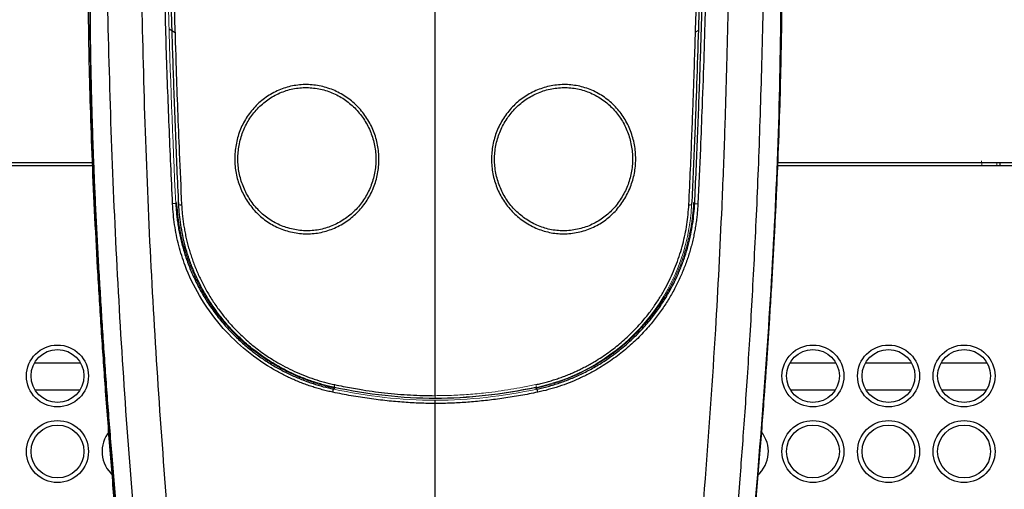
# Model space of a CAD drawing. Header units: millimetres. Extents: x -112 to 605, y -115 to 735.
# Tile 10 of 13: x 9 to 74, y 600 to 631. Entities that reach past the tile are written whole.
import ezdxf

# ---------------------------------------------------------------- set-up
doc = ezdxf.new("R2010")
doc.units = ezdxf.units.MM

msp = doc.modelspace()

# ---------------------------------------------------------------- linework, layer by layer
at = {"color": 7, "linetype": 'Continuous', "lineweight": 25}
for p, q in [((18.823, 629.951), (18.433, 630.185)), ((53.429, 630.073), (53.264, 629.979)), ((13.482, 621.34), (-57.157, 621.34)), ((13.49, 621.131), (-56.657, 621.131)), ((128.743, 621.131), (58.644, 621.131)), ((129.243, 621.34), (58.653, 621.34)), ((73.418, 621.34), (73.418, 621.131)), ((18.873, 618.643), (18.662, 618.621)), ((53.214, 618.643), (53.425, 618.621)), ((29.261, 606.157), (29.305, 606.362)), ((42.826, 606.157), (42.782, 606.359)), ((36.043, 605.411), (36.043, 605.621))]:
    msp.add_line(p, q, dxfattribs=at)
at = {"color": 144, "linetype": 'Continuous', "lineweight": 18}
msp.add_line((73.214, 621.131), (73.213, 621.34), dxfattribs=at)
at = {"color": 8, "linetype": 'Continuous', "lineweight": 25}
for p, q in [((9.567, 608.103), (12.525, 608.103)), ((59.562, 608.103), (62.52, 608.103)), ((64.563, 608.104), (67.519, 608.104)), ((12.492, 606.297), (9.598, 606.295)), ((67.488, 606.293), (64.595, 606.296)), ((72.484, 606.288), (69.598, 606.291))]:
    msp.add_line(p, q, dxfattribs=at)
at = {"color": 144, "linetype": 'Continuous', "lineweight": 18, "flags": 128}
for points in [[(18.873, 618.643), (18.913, 618.678), (18.944, 618.705)], [(29.41, 606.415), (29.352, 606.385), (29.305, 606.362)], [(42.677, 606.415), (42.736, 606.385), (42.782, 606.362)], [(42.701, 606.498), (42.723, 606.487), (42.741, 606.478)]]:
    msp.add_lwpolyline(points, dxfattribs=at)
at = {"color": 7, "linetype": 'Continuous', "lineweight": 25, "flags": 128}
msp.add_lwpolyline([(53.214, 618.643), (53.174, 618.678), (53.143, 618.705)], dxfattribs=at)
at = {"color": 7, "linetype": 'Continuous', "lineweight": 25}
for centre, radius in [((11.043, 607.231), 2.05), ((61.043, 607.231), 2.05), ((66.043, 607.231), 2.05), ((71.043, 607.231), 2.05), ((11.043, 607.231), 1.75), ((61.043, 607.231), 1.75), ((66.043, 607.231), 1.75), ((71.043, 607.231), 1.75), ((11.043, 602.231), 2.05), ((61.043, 602.231), 2.05), ((66.043, 602.231), 2.05), ((71.043, 602.231), 2.05), ((11.043, 602.231), 1.75), ((61.043, 602.231), 1.75), ((66.043, 602.231), 1.75), ((71.043, 602.231), 1.75)]:
    msp.add_circle(centre, radius, dxfattribs=at)
for centre, radius, start, end in [((19.179, 619.239), 0.675, 260.86145, 276.73137), ((52.907, 619.239), 0.675, 263.26863, 279.13855), ((48.357, 602.553), 19.412, 167.78341, 168.33358)]:
    msp.add_arc(centre, radius, start, end, dxfattribs=at)
at = {"color": 144, "linetype": 'Continuous', "lineweight": 18}
msp.add_arc((23.73, 602.553), 19.412, 11.66642, 12.21659, dxfattribs=at)
at = {"color": 8, "linetype": 'Continuous', "lineweight": 25}
for centre, start, end in [((16.043, 602.231), 139.54156, 229.84491), ((56.043, 602.231), 310.15509, 40.05146)]:
    msp.add_arc(centre, 2.05, start, end, dxfattribs=at)
at = {"color": 7, "linetype": 'Continuous', "lineweight": 25}
for points, knots in [([(36.043, 666.436), (35.876, 666.435), (35.534, 666.434), (35.011, 666.42), (34.468, 666.396), (33.905, 666.361), (33.321, 666.312), (32.719, 666.248), (32.097, 666.169), (31.458, 666.071), (30.801, 665.953), (30.127, 665.815), (29.437, 665.653), (28.732, 665.467), (28.013, 665.254), (27.282, 665.013), (26.54, 664.74), (25.789, 664.435), (25.031, 664.093), (24.269, 663.713), (23.506, 663.291), (22.744, 662.826), (21.989, 662.315), (21.242, 661.755), (20.51, 661.144), (19.795, 660.482), (19.103, 659.767), (18.437, 659), (17.801, 658.18), (17.201, 657.308), (16.639, 656.386), (16.119, 655.415), (15.644, 654.398), (15.214, 653.337), (14.832, 652.235), (14.497, 651.096), (14.209, 649.922), (13.968, 648.714), (13.777, 647.476), (13.635, 646.21), (13.537, 644.918), (13.463, 643.603), (13.4, 642.266), (13.342, 640.908), (13.293, 639.527), (13.254, 638.126), (13.225, 636.702), (13.205, 635.257), (13.194, 633.791), (13.193, 632.304), (13.2, 630.795), (13.217, 629.265), (13.242, 627.714), (13.276, 626.142), (13.319, 624.549), (13.371, 622.935), (13.431, 621.3), (13.5, 619.644), (13.578, 617.968), (13.663, 616.27), (13.756, 614.552), (13.858, 612.813), (13.967, 611.053), (14.084, 609.272), (14.209, 607.471), (14.342, 605.649), (14.483, 603.807), (14.639, 601.854), (14.81, 599.806), (14.994, 597.682), (15.183, 595.588), (15.375, 593.523), (15.571, 591.489), (15.769, 589.485), (15.969, 587.51), (16.17, 585.566), (16.371, 583.651), (16.574, 581.767), (16.776, 579.912), (16.978, 578.087), (17.179, 576.292), (17.38, 574.526), (17.579, 572.79), (17.778, 571.085), (17.974, 569.408), (18.169, 567.762), (18.362, 566.145), (18.552, 564.558), (18.741, 563), (18.926, 561.472), (19.109, 559.974), (19.29, 558.505), (19.467, 557.066), (19.641, 555.657), (19.814, 554.277), (19.978, 552.927), (20.136, 551.608), (20.296, 550.319), (20.463, 549.063), (20.643, 547.84), (20.838, 546.65), (21.054, 545.494), (21.291, 544.373), (21.554, 543.289), (21.845, 542.244), (22.171, 541.24), (22.538, 540.281), (22.949, 539.374), (23.404, 538.521), (23.922, 537.738), (24.522, 537.052), (25.211, 536.501), (25.952, 536.083), (26.71, 535.768), (27.465, 535.536), (28.203, 535.358), (28.92, 535.217), (29.611, 535.104), (30.276, 535.016), (30.914, 534.947), (31.524, 534.893), (32.106, 534.851), (32.659, 534.818), (33.182, 534.791), (33.677, 534.771), (34.143, 534.757), (34.579, 534.748), (34.987, 534.742), (35.365, 534.739), (35.714, 534.737), (35.937, 534.738), (36.043, 534.738)], [0, 0, 0, 0, 0.003209, 0.006552, 0.010027, 0.013636, 0.017376, 0.021249, 0.025254, 0.02939, 0.033658, 0.038057, 0.042589, 0.047252, 0.052049, 0.056978, 0.06204, 0.067233, 0.072558, 0.078016, 0.083608, 0.089333, 0.095191, 0.101183, 0.107312, 0.113579, 0.119984, 0.126529, 0.133212, 0.140036, 0.147002, 0.154108, 0.161356, 0.168745, 0.176274, 0.183943, 0.191751, 0.199698, 0.207783, 0.216005, 0.224365, 0.232862, 0.241493, 0.250259, 0.259159, 0.268194, 0.277362, 0.286665, 0.296102, 0.305673, 0.315378, 0.325217, 0.335189, 0.345296, 0.355537, 0.365911, 0.37642, 0.387062, 0.397838, 0.408747, 0.41979, 0.430967, 0.442277, 0.453721, 0.465299, 0.47701, 0.488854, 0.500832, 0.514685, 0.528346, 0.541817, 0.555095, 0.568183, 0.581079, 0.593784, 0.606298, 0.618621, 0.630753, 0.642695, 0.654445, 0.666004, 0.677373, 0.68855, 0.699537, 0.710334, 0.720939, 0.731354, 0.741579, 0.751613, 0.761456, 0.771109, 0.780572, 0.789844, 0.798926, 0.807818, 0.816515, 0.825012, 0.83331, 0.841411, 0.849317, 0.857026, 0.864542, 0.871864, 0.878993, 0.88593, 0.892675, 0.899229, 0.905593, 0.911768, 0.917755, 0.923554, 0.929165, 0.934586, 0.939817, 0.94486, 0.949714, 0.954379, 0.958855, 0.963143, 0.967244, 0.971157, 0.974883, 0.978422, 0.981773, 0.984938, 0.987915, 0.990706, 0.993309, 0.995726, 0.997956, 1, 1, 1, 1]), ([(36.043, 666.436), (36.86, 666.425), (38.08, 666.383), (39.291, 666.262), (40.096, 666.16), (40.498, 666.099), (42.496, 665.746), (44.069, 665.319), (47.088, 664.14), (49.255, 663.007), (51.161, 661.512), (52.359, 660.435), (52.923, 659.856), (54.485, 658.011), (55.356, 656.644), (56.772, 653.74), (57.315, 652.203), (57.904, 649.848), (58.065, 649.053), (58.321, 647.453), (58.415, 646.648), (58.554, 645.032), (58.602, 644.222), (58.682, 642.601), (58.715, 641.789), (59, 634.487), (58.921, 627.972), (58.416, 614.95), (57.992, 608.44), (56.403, 588.93), (54.926, 575.952), (52.962, 559.757), (52.552, 556.517), (51.769, 550.048), (51.415, 546.808), (50.438, 542.886), (50.218, 542.107), (49.688, 540.581), (49.38, 539.831), (48.821, 538.758), (48.619, 538.409), (48.162, 537.741), (47.781, 537.266), (47.331, 536.862), (47.014, 536.613), (46.848, 536.498), (46.334, 536.181), (45.969, 536.006), (45.217, 535.711), (44.83, 535.593), (44.051, 535.389), (42.872, 535.129), (41.67, 534.986), (40.064, 534.847), (39.26, 534.801), (37.652, 534.748), (36.848, 534.739), (36.043, 534.738)], [0, 0, 0, 0, 0.015625, 0.023437, 0.023437, 0.03125, 0.03125, 0.0625, 0.0625, 0.09375, 0.109375, 0.109375, 0.125, 0.125, 0.15625, 0.15625, 0.1875, 0.1875, 0.203125, 0.203125, 0.21875, 0.21875, 0.234375, 0.234375, 0.25, 0.25, 0.375, 0.375, 0.5, 0.5, 0.75, 0.75, 0.8125, 0.8125, 0.875, 0.875, 0.890625, 0.890625, 0.90625, 0.90625, 0.914062, 0.914062, 0.921875, 0.925781, 0.925781, 0.929687, 0.929687, 0.9375, 0.9375, 0.945312, 0.945312, 0.953125, 0.96875, 0.96875, 0.984375, 0.984375, 1, 1, 1, 1]), ([(26.654, 664.77), (25.935, 664.506), (23.969, 663.787), (21.108, 661.875), (18.271, 659.1), (16.116, 655.771), (14.644, 652.109), (13.49, 646.999), (13.29, 640.456), (13.132, 632.636), (13.257, 624.788), (13.743, 612.579), (15.013, 596.009), (17.231, 575.111), (18.942, 561.191), (19.798, 554.231)], [0, 0, 0, 0, 0.019671, 0.0537303, 0.0876906, 0.1217256, 0.1556502, 0.1896227, 0.2571031, 0.3246096, 0.3921384, 0.4596939, 0.6397716, 0.8198576, 1, 1, 1, 1]), ([(45.432, 664.77), (46.152, 664.506), (48.118, 663.787), (50.979, 661.875), (53.816, 659.1), (55.971, 655.771), (57.443, 652.109), (58.596, 646.999), (58.797, 640.456), (58.955, 632.636), (58.829, 624.788), (58.345, 612.579), (57.071, 596.009), (55.024, 576.624), (53.502, 564.216), (52.834, 558.766)], [0, 0, 0, 0, 0.020472, 0.055918, 0.091261, 0.126682, 0.161987, 0.197343, 0.267571, 0.337826, 0.408104, 0.47841, 0.665819, 0.853238, 1, 1, 1, 1]), ([(36.043, 663.318), (35.263, 663.311), (34.454, 663.293), (32.817, 663.196), (31.993, 663.115), (30.356, 662.877), (29.54, 662.72), (27.92, 662.317), (27.118, 662.072), (25.511, 661.464), (24.709, 661.1), (23.159, 660.245), (22.411, 659.754), (21.008, 658.633), (20.023, 657.693), (19.173, 656.652), (18.641, 655.94), (18.392, 655.575), (17.69, 654.459), (17.283, 653.686), (16.576, 652.118), (16.278, 651.325), (15.513, 648.95), (15.171, 647.36), (14.799, 644.976), (14.701, 644.18), (14.544, 642.6), (14.488, 641.816), (14.359, 639.491), (14.325, 637.965), (14.294, 633.398), (14.379, 630.399), (14.544, 624.403), (14.649, 621.404), (15.048, 612.407), (15.421, 606.41), (16.825, 588.46), (18.106, 576.558), (19.72, 561.701), (20.041, 558.727), (20.476, 555.004), (20.563, 554.259), (20.738, 552.766), (21.005, 550.524), (21.32, 548.263), (21.651, 546.358), (21.72, 545.976), (21.865, 545.211), (22.091, 544.061), (22.374, 542.891), (22.734, 541.689), (22.867, 541.281), (23.158, 540.464), (23.4, 539.847), (23.725, 539.2), (23.966, 538.759), (24.093, 538.537), (24.338, 538.172), (24.429, 538.044), (24.642, 537.777), (24.761, 537.64), (25.012, 537.379), (25.144, 537.255), (25.412, 537.028), (25.818, 536.717), (26.233, 536.482), (26.64, 536.284), (26.775, 536.225), (27.037, 536.116), (27.418, 535.971), (27.771, 535.865), (28.231, 535.742), (28.456, 535.687), (29.12, 535.542), (29.55, 535.468), (30.4, 535.345), (30.817, 535.297), (31.641, 535.22), (32.046, 535.189), (32.855, 535.14), (34.068, 535.084), (35.265, 535.071), (36.043, 535.068)], [0, 0, 0, 0, 0.015625, 0.015625, 0.03125, 0.03125, 0.046875, 0.046875, 0.0625, 0.0625, 0.078125, 0.078125, 0.09375, 0.09375, 0.109375, 0.117187, 0.117187, 0.125, 0.125, 0.140625, 0.140625, 0.15625, 0.15625, 0.1875, 0.1875, 0.203125, 0.203125, 0.21875, 0.21875, 0.25, 0.25, 0.3125, 0.3125, 0.375, 0.375, 0.5, 0.5, 0.75, 0.75, 0.8125, 0.8125, 0.828125, 0.828125, 0.84375, 0.875, 0.875, 0.882813, 0.882813, 0.890625, 0.90625, 0.90625, 0.914063, 0.914063, 0.921875, 0.925781, 0.925781, 0.929688, 0.929688, 0.931641, 0.931641, 0.933594, 0.933594, 0.935547, 0.935547, 0.9375, 0.941406, 0.941406, 0.943359, 0.943359, 0.945313, 0.949219, 0.949219, 0.953125, 0.953125, 0.960938, 0.960938, 0.96875, 0.96875, 0.976563, 0.976563, 0.984375, 1, 1, 1, 1]), ([(36.043, 663.321), (36.257, 663.32), (36.693, 663.319), (37.361, 663.303), (38.053, 663.274), (38.771, 663.23), (39.514, 663.167), (40.281, 663.083), (41.07, 662.975), (41.882, 662.839), (42.714, 662.671), (43.565, 662.469), (44.432, 662.226), (45.313, 661.94), (46.205, 661.606), (47.103, 661.217), (48, 660.767), (48.892, 660.251), (49.771, 659.665), (50.628, 659.005), (51.455, 658.267), (52.246, 657.453), (52.993, 656.563), (53.688, 655.599), (54.327, 654.566), (54.908, 653.467), (55.429, 652.309), (55.889, 651.097), (56.291, 649.836), (56.636, 648.53), (56.928, 647.183), (57.17, 645.799), (57.366, 644.38), (57.517, 642.929), (57.625, 641.447), (57.699, 639.936), (57.77, 637.656), (57.787, 634.662), (57.719, 631.017), (57.634, 627.52), (57.533, 624.171), (57.418, 620.972), (57.288, 617.921), (57.148, 615.02), (57, 612.268), (56.847, 609.665), (56.69, 607.212), (56.533, 604.908), (56.377, 602.754), (56.042, 598.355), (55.491, 591.917), (54.696, 583.647), (53.923, 576.135), (53.2, 569.379), (52.734, 565.073), (52.504, 562.961), (52.485, 562.788), (52.465, 562.603), (52.444, 562.407), (52.421, 562.199), (52.397, 561.981), (52.372, 561.751), (52.346, 561.51), (52.318, 561.257), (52.289, 560.993), (52.259, 560.718), (52.228, 560.431), (52.195, 560.133), (52.161, 559.824), (52.126, 559.504), (52.089, 559.172), (52.051, 558.828), (52.012, 558.474), (51.971, 558.108), (51.928, 557.731), (51.884, 557.342), (51.839, 556.942), (51.792, 556.531), (51.743, 556.108), (51.693, 555.674), (51.641, 555.229), (51.587, 554.772), (51.532, 554.304), (51.475, 553.824), (51.417, 553.333), (51.357, 552.83), (51.295, 552.316), (51.232, 551.791), (51.166, 551.254), (51.097, 550.706), (51.024, 550.147), (50.948, 549.576), (50.867, 548.995), (50.781, 548.402), (50.688, 547.799), (50.59, 547.185), (50.483, 546.56), (50.369, 545.925), (50.245, 545.28), (50.111, 544.625), (49.964, 543.961), (49.804, 543.288), (49.627, 542.608), (49.43, 541.921), (49.207, 541.23), (48.953, 540.538), (48.666, 539.846), (48.34, 539.158), (47.962, 538.484), (47.514, 537.838), (46.967, 537.257), (46.328, 536.763), (45.616, 536.357), (44.849, 536.04), (44.045, 535.796), (43.217, 535.603), (42.369, 535.451), (41.504, 535.332), (40.624, 535.242), (39.731, 535.174), (38.826, 535.122), (37.909, 535.087), (36.98, 535.069), (36.357, 535.067), (36.043, 535.066)], [0, 0, 0, 0, 0.004222, 0.008617, 0.013183, 0.01792, 0.022827, 0.027905, 0.033154, 0.038572, 0.044159, 0.049918, 0.055848, 0.061949, 0.068219, 0.074659, 0.081272, 0.088055, 0.095007, 0.102132, 0.109432, 0.116907, 0.124556, 0.132382, 0.140388, 0.148575, 0.15694, 0.165485, 0.174211, 0.183117, 0.192204, 0.20147, 0.210913, 0.220534, 0.230332, 0.240305, 0.250454, 0.275477, 0.299525, 0.322597, 0.344693, 0.365812, 0.385952, 0.405112, 0.423292, 0.440491, 0.456708, 0.471943, 0.486195, 0.499463, 0.559263, 0.614084, 0.663921, 0.708762, 0.748598, 0.749674, 0.750826, 0.752053, 0.753355, 0.754732, 0.756184, 0.757711, 0.759313, 0.760991, 0.762743, 0.764571, 0.766474, 0.768453, 0.770506, 0.772635, 0.77484, 0.777119, 0.779474, 0.781905, 0.784411, 0.786993, 0.78965, 0.792382, 0.795191, 0.798075, 0.801034, 0.80407, 0.807181, 0.810369, 0.813633, 0.816973, 0.820389, 0.823882, 0.827452, 0.831097, 0.834819, 0.838618, 0.842493, 0.846444, 0.850472, 0.854576, 0.858757, 0.863014, 0.867347, 0.871757, 0.876243, 0.880805, 0.885443, 0.890156, 0.894945, 0.899809, 0.90475, 0.909766, 0.91486, 0.920031, 0.925268, 0.930576, 0.935956, 0.94141, 0.946939, 0.952539, 0.958212, 0.96396, 0.969781, 0.975676, 0.981646, 0.987689, 0.993807, 1, 1, 1, 1]), ([(36.043, 537.05), (35.274, 537.053), (34.501, 537.062), (32.957, 537.122), (32.187, 537.174), (30.652, 537.335), (29.887, 537.444), (28.747, 537.703), (28.367, 537.804), (27.813, 538.002), (27.631, 538.077), (27.274, 538.251), (27.1, 538.35), (26.772, 538.576), (26.618, 538.703), (26.337, 538.99), (26.211, 539.15), (25.985, 539.48), (25.883, 539.651), (25.688, 539.998), (25.413, 540.527), (25.186, 541.074), (24.914, 541.805), (24.793, 542.17), (24.462, 543.267), (24.284, 544.001), (23.974, 545.472), (23.839, 546.21), (23.463, 548.426), (23.164, 550.65), (22.909, 552.878), (22.741, 554.363), (22.657, 555.105), (22.237, 558.816), (21.922, 561.788), (20.339, 576.644), (19.078, 588.529), (17.694, 606.414), (17.326, 612.384), (16.933, 621.342), (16.83, 624.328), (16.668, 630.3), (16.587, 633.288), (16.621, 637.778), (16.656, 639.276), (16.782, 641.524), (16.837, 642.275), (16.987, 643.778), (17.081, 644.53), (17.433, 646.774), (17.756, 648.252), (18.453, 650.41), (18.722, 651.122), (19.35, 652.513), (19.707, 653.191), (20.518, 654.482), (20.974, 655.096), (21.989, 656.243), (22.545, 656.775), (23.735, 657.731), (24.371, 658.153), (25.706, 658.897), (26.403, 659.218), (27.819, 659.763), (28.537, 659.987), (29.995, 660.359), (30.735, 660.507), (32.234, 660.733), (32.994, 660.811), (34.519, 660.903), (35.284, 660.92), (36.043, 660.926)], [0, 0, 0, 0, 0.015625, 0.015625, 0.03125, 0.03125, 0.046875, 0.046875, 0.054688, 0.054688, 0.058594, 0.058594, 0.0625, 0.0625, 0.066406, 0.066406, 0.070313, 0.070313, 0.074219, 0.074219, 0.078125, 0.085938, 0.085938, 0.09375, 0.09375, 0.109375, 0.109375, 0.125, 0.125, 0.15625, 0.171875, 0.171875, 0.1875, 0.1875, 0.25, 0.25, 0.5, 0.5, 0.625, 0.625, 0.6875, 0.6875, 0.75, 0.75, 0.78125, 0.78125, 0.796875, 0.796875, 0.8125, 0.8125, 0.84375, 0.84375, 0.859375, 0.859375, 0.875, 0.875, 0.890625, 0.890625, 0.90625, 0.90625, 0.921875, 0.921875, 0.9375, 0.9375, 0.953125, 0.953125, 0.96875, 0.96875, 0.984375, 0.984375, 1, 1, 1, 1]), ([(36.043, 537.05), (36.248, 537.049), (36.635, 537.048), (37.407, 537.062), (38.309, 537.083), (39.465, 537.152), (40.586, 537.238), (41.785, 537.388), (42.954, 537.599), (44.105, 537.909), (44.913, 538.282), (45.385, 538.639), (45.662, 538.906), (45.92, 539.221), (46.15, 539.56), (46.347, 539.895), (46.53, 540.263), (46.76, 540.748), (47.053, 541.454), (47.451, 542.648), (47.917, 544.444), (48.386, 546.923), (48.806, 549.739), (49.13, 552.434), (49.419, 555.014), (49.723, 557.713), (50.077, 560.975), (50.569, 565.588), (51.229, 571.853), (52.084, 580.072), (53.034, 589.765), (53.927, 600.006), (54.594, 609.724), (54.988, 617.324), (55.211, 623.027), (55.335, 627.189), (55.425, 630.743), (55.478, 633.742), (55.481, 636.729), (55.411, 640.572), (55.109, 644.186), (54.545, 647.205), (54.092, 649.04), (53.497, 650.833), (52.761, 652.489), (51.836, 654.124), (50.66, 655.685), (49.203, 657.094), (47.725, 658.155), (46.308, 658.935), (44.588, 659.675), (42.688, 660.233), (40.89, 660.584), (39.652, 660.74), (38.816, 660.822), (38.085, 660.872), (37.415, 660.903), (36.74, 660.926), (36.284, 660.926), (36.043, 660.927)], [0, 0, 0, 0, 0.0042419, 0.0079995, 0.0159983, 0.0229242, 0.0319767, 0.0392761, 0.0479413, 0.0565681, 0.0639279, 0.0661711, 0.0688132, 0.0718764, 0.0746324, 0.0773172, 0.0799305, 0.0831742, 0.0884694, 0.0958113, 0.109303, 0.1269639, 0.1481962, 0.1684361, 0.1833281, 0.2021188, 0.2248254, 0.2514701, 0.2984367, 0.3556177, 0.4230111, 0.5006011, 0.5689771, 0.6251587, 0.6585145, 0.6873961, 0.7115576, 0.7322933, 0.7496139, 0.7735258, 0.8120337, 0.8246221, 0.8372006, 0.8512186, 0.8637221, 0.874718, 0.8901185, 0.9040461, 0.9165702, 0.9277129, 0.9374818, 0.955308, 0.9686009, 0.9753937, 0.9811297, 0.9860069, 0.9905579, 0.9950188, 1, 1, 1, 1]), ([(18.662, 618.621), (18.622, 619.482), (18.54, 621.202), (18.434, 623.784), (18.335, 626.366), (18.244, 628.948), (18.184, 631.212), (18.143, 633.228), (18.111, 635.065), (18.104, 637.112), (18.146, 639.37), (18.274, 641.836), (18.493, 643.927), (18.789, 645.875), (19.12, 647.531), (19.595, 649.235), (20.233, 651.003), (21.071, 652.727), (22.114, 654.216), (23.028, 655.216), (24.017, 656.125), (25.285, 657.02), (26.811, 657.795), (28.238, 658.331), (29.541, 658.703), (30.72, 658.956), (31.788, 659.128), (32.735, 659.243), (33.6, 659.316), (34.402, 659.361), (35.217, 659.391), (35.76, 659.393), (36.043, 659.394)], [0, 0, 0, 0, 0.049986, 0.099973, 0.14996, 0.199941, 0.249909, 0.281401, 0.316936, 0.356529, 0.400195, 0.447941, 0.499773, 0.522073, 0.562198, 0.597657, 0.624611, 0.671114, 0.708368, 0.729575, 0.749551, 0.786161, 0.819087, 0.848471, 0.874389, 0.897522, 0.918269, 0.937065, 0.952753, 0.968554, 0.983587, 1, 1, 1, 1]), ([(19.072, 618.573), (19.035, 619.367), (18.961, 620.927), (18.866, 623.228), (18.781, 625.447), (18.707, 627.585), (18.643, 629.64), (18.583, 631.603), (18.539, 633.47), (18.515, 635.237), (18.515, 636.909), (18.542, 638.486), (18.594, 639.967), (18.674, 641.353), (18.781, 642.644), (18.931, 643.997), (19.142, 645.43), (19.434, 646.946), (19.795, 648.393), (20.229, 649.755), (20.741, 651.031), (21.334, 652.211), (22.003, 653.289), (22.753, 654.258), (23.581, 655.12), (24.481, 655.883), (25.454, 656.543), (26.491, 657.109), (27.591, 657.589), (28.737, 657.982), (29.914, 658.3), (31.11, 658.543), (32.322, 658.72), (33.55, 658.836), (34.792, 658.903), (35.625, 658.91), (36.043, 658.914)], [0, 0, 0, 0, 0.0467343, 0.0918596, 0.1353714, 0.1772654, 0.2176259, 0.2561772, 0.2927401, 0.3273585, 0.3600795, 0.3909796, 0.4200442, 0.4472022, 0.4725519, 0.4961686, 0.5272187, 0.557636, 0.5868231, 0.6147971, 0.6415678, 0.6674842, 0.6923024, 0.7159432, 0.7393313, 0.7623434, 0.7851154, 0.8082199, 0.8316289, 0.8554478, 0.8792882, 0.903103, 0.9270223, 0.9511317, 0.9754558, 1, 1, 1, 1]), ([(36.043, 659.394), (36.236, 659.394), (36.607, 659.393), (37.15, 659.38), (37.772, 659.356), (38.487, 659.316), (39.525, 659.228), (40.867, 659.052), (42.369, 658.754), (43.848, 658.331), (45.276, 657.795), (46.802, 657.02), (48.07, 656.126), (49.059, 655.216), (49.972, 654.216), (51.016, 652.727), (51.841, 651.029), (52.414, 649.459), (52.787, 648.214), (53.09, 646.958), (53.331, 645.697), (53.548, 644.233), (53.732, 642.528), (53.873, 640.546), (53.955, 638.449), (53.984, 636.241), (53.967, 633.922), (53.921, 632.073), (53.878, 630.278), (53.813, 628.126), (53.712, 625.313), (53.582, 621.994), (53.482, 619.843), (53.425, 618.621)], [0, 0, 0, 0, 0.011163, 0.021501, 0.031446, 0.047234, 0.062935, 0.091812, 0.125603, 0.15151, 0.18089, 0.213819, 0.25044, 0.270401, 0.291621, 0.328866, 0.37538, 0.400647, 0.425757, 0.450723, 0.475555, 0.500246, 0.536543, 0.574977, 0.615549, 0.658255, 0.703101, 0.750093, 0.765611, 0.807262, 0.875043, 0.928994, 1, 1, 1, 1]), ([(53.214, 618.643), (53.249, 619.391), (53.318, 620.862), (53.41, 623.035), (53.491, 625.14), (53.563, 627.177), (53.629, 629.143), (53.685, 631.034), (53.732, 632.845), (53.765, 634.573), (53.779, 636.217), (53.769, 637.779), (53.732, 639.26), (53.668, 640.66), (53.577, 641.981), (53.458, 643.223), (53.29, 644.579), (53.053, 646.051), (52.718, 647.633), (52.305, 649.133), (51.807, 650.539), (51.22, 651.843), (50.545, 653.037), (49.783, 654.114), (48.93, 655.069), (48, 655.911), (46.99, 656.639), (45.908, 657.255), (44.764, 657.774), (43.574, 658.202), (42.354, 658.543), (41.115, 658.802), (39.862, 658.989), (38.598, 659.112), (37.324, 659.182), (36.471, 659.19), (36.043, 659.194)], [0, 0, 0, 0, 0.043697, 0.086046, 0.127047, 0.166742, 0.205106, 0.241986, 0.27726, 0.310894, 0.342907, 0.373315, 0.402139, 0.429412, 0.455169, 0.479449, 0.502292, 0.534899, 0.566484, 0.596704, 0.62565, 0.65347, 0.680121, 0.705561, 0.730317, 0.7547, 0.778635, 0.802802, 0.827236, 0.851833, 0.876464, 0.901038, 0.925625, 0.950291, 0.975077, 1, 1, 1, 1]), ([(36.043, 658.914), (36.253, 658.913), (36.671, 658.911), (37.297, 658.895), (37.92, 658.868), (38.539, 658.829), (39.155, 658.777), (39.766, 658.712), (40.374, 658.631), (40.977, 658.534), (41.576, 658.421), (42.171, 658.291), (42.761, 658.141), (43.348, 657.972), (43.928, 657.784), (44.497, 657.576), (45.052, 657.346), (45.593, 657.096), (46.12, 656.823), (46.63, 656.529), (47.121, 656.212), (47.595, 655.872), (48.051, 655.506), (48.492, 655.112), (48.916, 654.693), (49.319, 654.251), (49.701, 653.784), (50.062, 653.291), (50.406, 652.769), (50.733, 652.217), (51.041, 651.638), (51.328, 651.036), (51.594, 650.412), (51.84, 649.766), (52.068, 649.096), (52.276, 648.405), (52.466, 647.692), (52.639, 646.959), (52.795, 646.206), (52.935, 645.437), (53.059, 644.658), (53.228, 643.418), (53.406, 641.623), (53.535, 639.174), (53.583, 636.435), (53.553, 633.402), (53.459, 630.076), (53.344, 626.471), (53.201, 622.604), (53.078, 619.944), (53.015, 618.573)], [0, 0, 0, 0, 0.012298, 0.024542, 0.036731, 0.048865, 0.060945, 0.072973, 0.084953, 0.096892, 0.108805, 0.120707, 0.132615, 0.144549, 0.156546, 0.16837, 0.18011, 0.191782, 0.203377, 0.214891, 0.22634, 0.237668, 0.249113, 0.260686, 0.272354, 0.284081, 0.295833, 0.307728, 0.319977, 0.332551, 0.345402, 0.358472, 0.371694, 0.385246, 0.399085, 0.413222, 0.427666, 0.442411, 0.457511, 0.472829, 0.488279, 0.503879, 0.546331, 0.594268, 0.647946, 0.707274, 0.772556, 0.843484, 0.919273, 1, 1, 1, 1]), ([(36.043, 658.717), (35.855, 658.716), (35.488, 658.715), (34.952, 658.703), (34.334, 658.68), (33.629, 658.64), (32.594, 658.551), (31.274, 658.378), (29.628, 658.043), (27.821, 657.494), (25.866, 656.617), (24.191, 655.457), (22.868, 654.11), (21.93, 652.842), (21.123, 651.412), (20.527, 650.022), (20.011, 648.473), (19.485, 646.41), (19.071, 643.808), (18.786, 640.662), (18.645, 636.472), (18.755, 632.031), (18.883, 627.844), (18.991, 624.802), (19.108, 621.809), (19.205, 619.715), (19.259, 618.569)], [0, 0, 0, 0, 0.011154, 0.021607, 0.031676, 0.047677, 0.063298, 0.092974, 0.1262, 0.162379, 0.204279, 0.252307, 0.281657, 0.315506, 0.345159, 0.37857, 0.404696, 0.441594, 0.504317, 0.560228, 0.628251, 0.752079, 0.822887, 0.876005, 0.932113, 1, 1, 1, 1]), ([(52.828, 618.569), (52.865, 619.355), (52.936, 620.839), (53.023, 622.934), (53.106, 625.08), (53.183, 627.261), (53.251, 629.355), (53.315, 631.577), (53.386, 634.193), (53.409, 637.438), (53.301, 640.662), (53.015, 643.808), (52.602, 646.41), (52.076, 648.473), (51.56, 650.022), (50.964, 651.412), (50.157, 652.842), (49.219, 654.11), (47.896, 655.457), (46.222, 656.617), (44.266, 657.494), (42.459, 658.043), (40.813, 658.378), (39.493, 658.551), (38.458, 658.64), (37.666, 658.684), (36.859, 658.713), (36.322, 658.715), (36.043, 658.717)], [0, 0, 0, 0, 0.046564, 0.087897, 0.123994, 0.173572, 0.216981, 0.24792, 0.305014, 0.371753, 0.439773, 0.495686, 0.558409, 0.595303, 0.621433, 0.654841, 0.684496, 0.718342, 0.747695, 0.79572, 0.837619, 0.873802, 0.907023, 0.936702, 0.95232, 0.968324, 0.983551, 1, 1, 1, 1]), ([(14.233, 606.231), (14.14, 607.501), (14.051, 608.777), (13.883, 611.339), (13.804, 612.622), (13.582, 616.462), (13.455, 619.006), (13.258, 623.902), (13.188, 626.251), (13.121, 629.459), (13.105, 630.475), (13.084, 632.378), (13.077, 633.263), (13.072, 634.887), (13.073, 635.626), (13.077, 636.955), (13.081, 637.545), (13.089, 638.586), (13.094, 639.039), (13.102, 639.825), (13.106, 640.158), (13.113, 641.007), (13.114, 641.376), (13.11, 641.738), (13.107, 641.827), (13.1, 641.953), (13.096, 641.99), (13.091, 642.007)], [0, 0, 0, 0, 0.0625, 0.0625, 0.125, 0.125, 0.25, 0.25, 0.375, 0.375, 0.4375, 0.4375, 0.5, 0.5, 0.5625, 0.5625, 0.625, 0.625, 0.6875, 0.6875, 0.75, 0.75, 0.875, 0.875, 0.9375, 0.9375, 1, 1, 1, 1]), ([(57.854, 606.231), (57.877, 606.544), (57.922, 607.166), (57.987, 608.09), (58.049, 609), (58.109, 609.895), (58.167, 610.776), (58.221, 611.642), (58.274, 612.493), (58.324, 613.33), (58.372, 614.153), (58.418, 614.961), (58.461, 615.755), (58.502, 616.535), (58.542, 617.3), (58.579, 618.051), (58.614, 618.788), (58.647, 619.51), (58.72, 621.139), (58.815, 623.578), (58.911, 626.772), (58.973, 629.734), (59.01, 632.746), (59.018, 635.598), (59.003, 638.104), (58.988, 639.496), (58.981, 640.24), (58.977, 640.587), (58.975, 640.896), (58.974, 641.168), (58.974, 641.403), (58.975, 641.6), (58.978, 641.76), (58.982, 641.882), (58.988, 641.969), (58.993, 641.994), (58.996, 642.007)], [0, 0, 0, 0, 0.0164942, 0.0327542, 0.0487828, 0.0645827, 0.0801566, 0.0955076, 0.1106384, 0.1255521, 0.1402516, 0.1547401, 0.1690207, 0.1830966, 0.1969712, 0.2106479, 0.2241301, 0.2374215, 0.2505257, 0.3145424, 0.3751036, 0.4386834, 0.500181, 0.5815208, 0.6641068, 0.7502728, 0.7728966, 0.7959617, 0.8195006, 0.8435443, 0.8681229, 0.8932651, 0.9189984, 0.9453489, 0.9723417, 1, 1, 1, 1]), ([(26.705, 626.45), (27.018, 626.504), (27.657, 626.548), (28.606, 626.412), (29.514, 626.096), (30.331, 625.607), (31.042, 624.965), (31.611, 624.197), (32.034, 623.332), (32.28, 622.405), (32.349, 621.447), (32.231, 620.493), (31.946, 619.58), (31.49, 618.74), (30.883, 618.006), (30.136, 617.403), (29.293, 616.951), (28.377, 616.682), (27.423, 616.61), (26.468, 616.743), (25.555, 617.055), (24.734, 617.549), (24.033, 618.195), (23.471, 618.973), (23.057, 619.835), (22.815, 620.759), (22.746, 621.707), (22.854, 622.655), (23.131, 623.573), (23.579, 624.418), (24.183, 625.165), (24.93, 625.771), (25.778, 626.222), (26.395, 626.396), (26.705, 626.45)], [0, 0, 0, 0, 0.031128, 0.062632, 0.093698, 0.125051, 0.155734, 0.187405, 0.218608, 0.250033, 0.281307, 0.312687, 0.344248, 0.375036, 0.40631, 0.437523, 0.469028, 0.499918, 0.530751, 0.562491, 0.594191, 0.624992, 0.656141, 0.687286, 0.718953, 0.749772, 0.780808, 0.812145, 0.843345, 0.874812, 0.905923, 0.937443, 0.968995, 1, 1, 1, 1]), ([(26.741, 626.256), (26.442, 626.203), (25.852, 626.036), (25.042, 625.603), (24.329, 625.021), (23.754, 624.308), (23.325, 623.495), (23.061, 622.616), (22.958, 621.704), (23.024, 620.792), (23.256, 619.905), (23.653, 619.075), (24.189, 618.331), (24.861, 617.71), (25.644, 617.238), (26.517, 616.939), (27.431, 616.81), (28.345, 616.881), (29.223, 617.139), (30.03, 617.575), (30.745, 618.155), (31.325, 618.862), (31.76, 619.667), (32.032, 620.543), (32.143, 621.456), (32.077, 622.373), (31.842, 623.26), (31.439, 624.087), (30.895, 624.825), (30.217, 625.441), (29.433, 625.914), (28.564, 626.218), (27.652, 626.351), (27.039, 626.308), (26.741, 626.256)], [0, 0, 0, 0, 0.031072, 0.062554, 0.093786, 0.125174, 0.156193, 0.187834, 0.21904, 0.250214, 0.281378, 0.31271, 0.344255, 0.374996, 0.405988, 0.437491, 0.469104, 0.500059, 0.530909, 0.562448, 0.593782, 0.624941, 0.655896, 0.68729, 0.718755, 0.749942, 0.781271, 0.812567, 0.844011, 0.87492, 0.906087, 0.937354, 0.968891, 1, 1, 1, 1]), ([(45.381, 626.45), (45.692, 626.396), (46.308, 626.222), (47.157, 625.771), (47.904, 625.165), (48.508, 624.418), (48.956, 623.573), (49.233, 622.655), (49.341, 621.707), (49.272, 620.759), (49.03, 619.835), (48.616, 618.973), (48.054, 618.195), (47.354, 617.549), (46.532, 617.055), (45.619, 616.743), (44.664, 616.61), (43.71, 616.682), (42.794, 616.951), (41.951, 617.403), (41.204, 618.006), (40.597, 618.74), (40.141, 619.58), (39.856, 620.493), (39.738, 621.447), (39.807, 622.405), (40.053, 623.332), (40.476, 624.196), (41.045, 624.965), (41.755, 625.607), (42.573, 626.096), (43.48, 626.412), (44.43, 626.548), (45.069, 626.504), (45.381, 626.45)], [0, 0, 0, 0, 0.031, 0.062557, 0.094067, 0.125188, 0.156645, 0.187855, 0.219182, 0.250227, 0.281038, 0.312714, 0.343849, 0.375008, 0.405799, 0.437509, 0.46924, 0.500082, 0.530962, 0.562477, 0.59368, 0.624964, 0.655742, 0.687313, 0.718683, 0.749967, 0.781382, 0.812595, 0.844257, 0.874948, 0.906292, 0.937367, 0.968867, 1, 1, 1, 1]), ([(45.346, 626.256), (45.048, 626.308), (44.434, 626.351), (43.523, 626.218), (42.654, 625.914), (41.87, 625.441), (41.192, 624.825), (40.648, 624.087), (40.245, 623.26), (40.01, 622.373), (39.944, 621.456), (40.055, 620.543), (40.327, 619.667), (40.761, 618.862), (41.342, 618.155), (42.056, 617.575), (42.864, 617.139), (43.742, 616.881), (44.656, 616.81), (45.57, 616.939), (46.443, 617.237), (47.226, 617.71), (47.897, 618.331), (48.434, 619.075), (48.831, 619.905), (49.062, 620.791), (49.129, 621.704), (49.026, 622.616), (48.762, 623.495), (48.333, 624.308), (47.758, 625.02), (47.045, 625.603), (46.235, 626.036), (45.645, 626.203), (45.346, 626.256)], [0, 0, 0, 0, 0.031104, 0.062645, 0.093904, 0.12508, 0.155979, 0.187433, 0.218719, 0.250058, 0.281235, 0.31271, 0.344095, 0.375059, 0.406208, 0.437552, 0.469081, 0.499941, 0.530886, 0.562509, 0.594002, 0.625004, 0.655736, 0.68729, 0.718612, 0.749785, 0.78095, 0.812166, 0.843798, 0.874826, 0.906204, 0.937446, 0.968923, 1, 1, 1, 1]), ([(29.261, 606.157), (29.144, 606.182), (28.91, 606.234), (28.561, 606.323), (28.214, 606.421), (27.869, 606.53), (27.526, 606.648), (27.185, 606.776), (26.846, 606.914), (26.509, 607.063), (26.175, 607.221), (25.843, 607.39), (25.513, 607.569), (24.644, 608.074), (23.34, 609.001), (21.732, 610.62), (20.42, 612.46), (19.648, 614.064), (19.258, 615.195), (19.067, 615.866), (18.911, 616.546), (18.792, 617.232), (18.705, 617.925), (18.677, 618.389), (18.662, 618.621)], [0, 0, 0, 0, 0.020433, 0.040889, 0.061381, 0.081923, 0.102529, 0.123214, 0.143995, 0.164887, 0.185906, 0.207069, 0.228395, 0.2499, 0.378424, 0.499633, 0.637323, 0.761828, 0.80164, 0.841321, 0.880943, 0.920565, 0.960236, 1, 1, 1, 1]), ([(18.873, 618.643), (18.88, 618.523), (18.894, 618.278), (18.928, 617.909), (18.972, 617.533), (19.029, 617.151), (19.098, 616.763), (19.181, 616.37), (19.277, 615.972), (19.388, 615.57), (19.514, 615.164), (19.655, 614.756), (19.812, 614.346), (19.986, 613.935), (20.176, 613.523), (20.384, 613.113), (20.609, 612.704), (20.852, 612.298), (21.112, 611.895), (21.391, 611.498), (21.687, 611.107), (22.08, 610.627), (22.58, 610.076), (23.199, 609.479), (23.844, 608.932), (24.509, 608.437), (25.189, 607.994), (25.878, 607.602), (26.571, 607.261), (27.263, 606.968), (27.95, 606.722), (28.629, 606.518), (29.082, 606.414), (29.305, 606.362)], [0, 0, 0, 0, 0.020987, 0.042417, 0.064291, 0.08661, 0.109373, 0.132577, 0.156222, 0.180302, 0.204813, 0.22975, 0.255106, 0.280871, 0.307038, 0.333595, 0.360531, 0.387831, 0.415481, 0.443465, 0.471766, 0.500366, 0.550791, 0.600445, 0.649229, 0.697055, 0.743847, 0.789541, 0.834081, 0.877425, 0.91954, 0.960403, 1, 1, 1, 1]), ([(29.346, 606.478), (29.228, 606.504), (28.988, 606.558), (28.629, 606.651), (28.265, 606.756), (27.898, 606.874), (27.528, 607.006), (27.156, 607.151), (26.782, 607.31), (26.407, 607.484), (26.032, 607.672), (25.658, 607.876), (25.285, 608.096), (24.914, 608.331), (24.546, 608.582), (24.183, 608.849), (23.824, 609.132), (23.472, 609.431), (23.127, 609.746), (22.789, 610.077), (22.461, 610.423), (22.056, 610.883), (21.595, 611.466), (21.105, 612.178), (20.673, 612.904), (20.298, 613.637), (19.978, 614.373), (19.711, 615.105), (19.495, 615.828), (19.325, 616.539), (19.201, 617.234), (19.114, 617.91), (19.086, 618.354), (19.072, 618.573)], [0, 0, 0, 0, 0.021349, 0.04311, 0.065283, 0.087865, 0.110856, 0.134252, 0.15805, 0.182245, 0.206831, 0.231801, 0.257149, 0.282863, 0.308936, 0.335354, 0.362107, 0.38918, 0.416559, 0.444228, 0.47217, 0.500366, 0.552017, 0.602643, 0.652143, 0.70043, 0.74743, 0.793085, 0.837348, 0.880188, 0.921581, 0.961519, 1, 1, 1, 1]), ([(19.259, 618.569), (19.265, 618.45), (19.279, 618.212), (19.312, 617.856), (19.355, 617.499), (19.408, 617.142), (19.471, 616.786), (19.545, 616.429), (19.629, 616.073), (19.724, 615.718), (19.829, 615.363), (19.946, 615.009), (20.073, 614.656), (20.212, 614.305), (20.362, 613.955), (20.524, 613.606), (20.699, 613.259), (20.885, 612.914), (21.085, 612.572), (21.297, 612.231), (21.524, 611.893), (21.764, 611.558), (22.019, 611.225), (22.414, 610.745), (22.973, 610.136), (23.733, 609.431), (24.57, 608.777), (25.37, 608.253), (26.101, 607.842), (26.735, 607.53), (27.381, 607.256), (28.037, 607.019), (28.705, 606.817), (29.158, 606.712), (29.385, 606.66)], [0, 0, 0, 0, 0.021251, 0.042569, 0.063963, 0.08544, 0.107008, 0.128676, 0.150453, 0.172349, 0.194373, 0.216538, 0.238856, 0.26134, 0.284005, 0.306869, 0.32995, 0.353269, 0.376848, 0.400715, 0.424897, 0.449427, 0.474341, 0.499677, 0.560262, 0.621625, 0.684477, 0.749643, 0.792058, 0.834002, 0.875626, 0.917074, 0.958487, 1, 1, 1, 1]), ([(42.702, 606.66), (42.816, 606.685), (43.043, 606.736), (43.381, 606.823), (43.716, 606.918), (44.048, 607.023), (44.377, 607.137), (44.704, 607.26), (45.027, 607.392), (45.348, 607.534), (45.666, 607.685), (45.982, 607.845), (46.294, 608.015), (46.816, 608.318), (47.517, 608.776), (48.354, 609.431), (49.114, 610.136), (49.752, 610.831), (50.282, 611.495), (50.718, 612.112), (51.106, 612.737), (51.45, 613.37), (51.754, 614.009), (52.017, 614.653), (52.242, 615.301), (52.431, 615.952), (52.584, 616.605), (52.702, 617.259), (52.787, 617.914), (52.814, 618.351), (52.828, 618.569)], [0, 0, 0, 0, 0.020777, 0.041514, 0.062226, 0.08293, 0.103644, 0.124383, 0.145167, 0.166012, 0.186938, 0.207963, 0.229106, 0.250385, 0.315544, 0.378394, 0.439761, 0.500356, 0.546476, 0.591284, 0.634995, 0.677785, 0.719798, 0.761154, 0.80195, 0.842267, 0.882175, 0.921731, 0.96099, 1, 1, 1, 1]), ([(42.782, 606.362), (42.904, 606.39), (43.15, 606.444), (43.52, 606.541), (43.893, 606.649), (44.269, 606.771), (44.648, 606.906), (45.028, 607.055), (45.409, 607.218), (45.791, 607.396), (46.172, 607.589), (46.552, 607.797), (46.93, 608.02), (47.306, 608.259), (47.677, 608.514), (48.044, 608.785), (48.406, 609.071), (48.761, 609.373), (49.108, 609.691), (49.447, 610.024), (49.776, 610.372), (50.186, 610.837), (50.653, 611.428), (51.151, 612.152), (51.59, 612.89), (51.971, 613.635), (52.296, 614.383), (52.566, 615.126), (52.786, 615.86), (52.957, 616.582), (53.083, 617.286), (53.171, 617.972), (53.2, 618.422), (53.214, 618.643)], [0, 0, 0, 0, 0.021646, 0.043677, 0.066092, 0.08889, 0.112067, 0.135619, 0.159541, 0.183829, 0.208475, 0.233472, 0.258811, 0.284484, 0.310479, 0.336785, 0.363389, 0.390277, 0.417435, 0.444848, 0.472498, 0.500367, 0.552091, 0.602775, 0.652318, 0.700632, 0.747645, 0.793297, 0.837543, 0.880352, 0.921703, 0.961585, 1, 1, 1, 1]), ([(53.425, 618.621), (53.418, 618.498), (53.405, 618.252), (53.371, 617.881), (53.327, 617.511), (53.273, 617.139), (53.207, 616.768), (53.131, 616.396), (53.043, 616.025), (52.944, 615.654), (52.834, 615.283), (52.713, 614.913), (52.58, 614.543), (52.434, 614.175), (52.277, 613.808), (52.107, 613.442), (51.925, 613.078), (51.729, 612.716), (51.52, 612.355), (51.297, 611.997), (51.059, 611.642), (50.806, 611.289), (50.538, 610.938), (50.126, 610.437), (49.543, 609.802), (48.75, 609.066), (47.871, 608.379), (47.028, 607.826), (46.257, 607.392), (45.589, 607.063), (44.912, 606.775), (44.226, 606.528), (43.531, 606.318), (43.061, 606.21), (42.826, 606.157)], [0, 0, 0, 0, 0.021054, 0.042198, 0.063439, 0.084785, 0.106243, 0.127821, 0.149528, 0.171372, 0.193363, 0.215511, 0.237829, 0.260329, 0.283026, 0.305935, 0.329075, 0.352467, 0.376133, 0.4001, 0.424396, 0.449054, 0.474111, 0.499608, 0.559693, 0.62087, 0.683881, 0.749598, 0.792444, 0.834666, 0.876404, 0.917791, 0.95895, 1, 1, 1, 1]), ([(19.737, 554.231), (19.563, 555.607), (19.407, 556.853), (19.187, 558.622), (19.116, 559.195), (18.977, 560.323), (18.909, 560.877), (18.708, 562.511), (18.58, 563.563), (18.335, 565.592), (18.218, 566.572), (17.988, 568.502), (17.876, 569.455), (17.654, 571.347), (17.545, 572.283), (17.331, 574.143), (17.226, 575.066), (17.016, 576.92), (16.912, 577.852), (16.705, 579.722), (16.603, 580.661), (16.397, 582.572), (16.294, 583.542), (16.086, 585.52), (15.982, 586.527), (15.771, 588.609), (15.664, 589.686), (15.337, 593.051), (15.111, 595.472), (14.774, 599.354), (14.662, 600.688), (14.443, 603.42), (14.335, 604.818), (14.233, 606.231)], [0, 0, 0, 0, 0.0625, 0.0625, 0.09375, 0.09375, 0.125, 0.125, 0.1875, 0.1875, 0.25, 0.25, 0.3125, 0.3125, 0.375, 0.375, 0.4375, 0.4375, 0.5, 0.5, 0.5625, 0.5625, 0.625, 0.625, 0.6875, 0.6875, 0.75, 0.75, 0.875, 0.875, 0.9375, 0.9375, 1, 1, 1, 1]), ([(36.043, 605.411), (35.88, 605.412), (35.547, 605.415), (35.039, 605.43), (34.514, 605.454), (33.973, 605.489), (33.419, 605.533), (32.851, 605.588), (32.273, 605.654), (31.684, 605.731), (31.087, 605.819), (30.483, 605.919), (29.873, 606.03), (29.466, 606.114), (29.261, 606.157)], [0, 0, 0, 0, 0.071777, 0.146223, 0.223171, 0.302451, 0.383891, 0.467317, 0.552553, 0.639429, 0.727773, 0.817422, 0.908215, 1, 1, 1, 1]), ([(29.385, 606.66), (29.576, 606.62), (29.949, 606.542), (30.499, 606.439), (31.14, 606.329), (31.869, 606.218), (32.71, 606.113), (33.551, 606.03), (34.398, 605.971), (35.227, 605.935), (35.774, 605.93), (36.043, 605.928)], [0, 0, 0, 0, 0.08708, 0.170578, 0.250187, 0.377686, 0.500106, 0.629046, 0.755595, 0.879375, 1, 1, 1, 1]), ([(42.826, 606.157), (42.637, 606.117), (42.261, 606.04), (41.697, 605.935), (41.138, 605.841), (40.585, 605.757), (40.039, 605.682), (39.501, 605.617), (38.972, 605.562), (38.453, 605.515), (37.945, 605.477), (37.45, 605.448), (36.968, 605.427), (36.501, 605.414), (36.194, 605.412), (36.043, 605.411)], [0, 0, 0, 0, 0.084758, 0.168681, 0.251648, 0.333537, 0.414218, 0.493558, 0.571423, 0.647676, 0.722181, 0.7948, 0.865398, 0.933841, 1, 1, 1, 1]), ([(52.35, 554.231), (52.48, 555.262), (52.744, 557.358), (53.139, 560.55), (53.54, 563.835), (54.049, 568.065), (54.692, 573.546), (55.472, 580.473), (56.177, 587.16), (56.755, 593.079), (57.188, 597.866), (57.551, 602.186), (57.757, 604.929), (57.854, 606.231)], [0, 0, 0, 0, 0.059566, 0.120977, 0.184216, 0.249214, 0.365119, 0.500554, 0.648957, 0.750925, 0.84196, 0.924963, 1, 1, 1, 1]), ([(36.043, 537.05), (36.043, 539.842), (36.043, 542.664), (36.043, 546.216), (36.043, 546.928), (36.043, 548.353), (36.043, 550.491), (36.043, 558.331), (36.043, 565.461), (36.043, 582.578), (36.043, 593.994), (36.043, 605.411)], [0, 0, 0, 0, 0.125, 0.125, 0.15625, 0.15625, 0.1875, 0.25, 0.5, 0.5, 1, 1, 1, 1])]:
    msp.add_open_spline(points, degree=3, knots=knots, dxfattribs=at)
at = {"color": 144, "linetype": 'Continuous', "lineweight": 18}
for points, knots in [([(18.873, 618.643), (18.665, 622.943), (18.506, 627.246), (18.332, 633.699), (18.292, 635.849), (18.376, 640.139), (18.488, 642.289), (19.079, 646.534), (19.529, 648.63), (20.73, 651.601), (21.22, 652.541), (22.423, 654.299), (23.149, 655.095), (24.752, 656.442), (25.674, 657.012), (27.602, 657.911), (28.609, 658.249), (31.712, 659.021), (33.888, 659.193), (36.043, 659.194)], [0, 0, 0, 0, 0.25, 0.25, 0.375, 0.375, 0.5, 0.5, 0.625, 0.625, 0.6875, 0.6875, 0.75, 0.75, 0.8125, 0.8125, 0.875, 0.875, 1, 1, 1, 1]), ([(72.203, 621.462), (72.205, 621.409), (72.209, 621.313), (72.211, 621.187), (72.212, 621.131)], [0, 0, 0, 0, 0.550586, 1, 1, 1, 1]), ([(29.41, 606.415), (29.288, 606.442), (29.042, 606.496), (28.672, 606.591), (28.299, 606.698), (27.923, 606.819), (27.544, 606.953), (27.164, 607.101), (26.782, 607.263), (26.4, 607.44), (26.018, 607.632), (25.637, 607.839), (25.258, 608.061), (24.881, 608.3), (24.508, 608.554), (24.14, 608.824), (23.778, 609.11), (23.421, 609.412), (23.072, 609.729), (22.732, 610.062), (22.401, 610.41), (21.987, 610.878), (21.514, 611.474), (21.01, 612.206), (20.567, 612.951), (20.183, 613.702), (19.857, 614.454), (19.586, 615.2), (19.368, 615.935), (19.197, 616.655), (19.072, 617.358), (18.985, 618.038), (18.957, 618.486), (18.944, 618.705)], [0, 0, 0, 0, 0.021576, 0.043541, 0.065894, 0.088632, 0.111753, 0.135252, 0.159126, 0.183369, 0.207975, 0.232936, 0.258243, 0.283888, 0.30986, 0.336147, 0.362736, 0.389615, 0.416768, 0.444179, 0.471833, 0.49971, 0.552024, 0.603191, 0.653107, 0.701684, 0.74885, 0.794548, 0.838735, 0.881385, 0.922481, 0.962017, 1, 1, 1, 1]), ([(53.143, 618.705), (53.137, 618.585), (53.123, 618.344), (53.09, 617.978), (53.046, 617.605), (52.99, 617.226), (52.922, 616.84), (52.84, 616.448), (52.745, 616.051), (52.635, 615.65), (52.51, 615.244), (52.369, 614.835), (52.212, 614.424), (52.038, 614.011), (51.847, 613.597), (51.639, 613.184), (51.412, 612.772), (51.168, 612.362), (50.905, 611.956), (50.623, 611.555), (50.323, 611.159), (49.927, 610.675), (49.423, 610.122), (48.8, 609.523), (48.152, 608.976), (47.484, 608.481), (46.802, 608.038), (46.111, 607.647), (45.416, 607.307), (44.722, 607.015), (44.033, 606.771), (43.354, 606.569), (42.9, 606.466), (42.677, 606.415)], [0, 0, 0, 0, 0.0207, 0.041869, 0.063509, 0.08562, 0.108203, 0.131257, 0.15478, 0.17877, 0.203223, 0.228134, 0.253496, 0.279301, 0.305542, 0.332207, 0.359284, 0.386761, 0.414622, 0.442851, 0.471431, 0.500343, 0.550858, 0.600585, 0.649424, 0.697288, 0.744099, 0.789793, 0.834316, 0.877626, 0.919689, 0.960485, 1, 1, 1, 1]), ([(42.741, 606.478), (45.544, 607.078), (48.089, 608.602), (51.792, 612.968), (52.877, 615.72), (53.015, 618.573)], [0, 0, 0, 0, 0.5, 0.5, 1, 1, 1, 1]), ([(36.043, 605.928), (36.223, 605.929), (36.584, 605.931), (37.13, 605.947), (37.686, 605.973), (38.248, 606.01), (38.818, 606.058), (39.472, 606.125), (40.218, 606.218), (41.038, 606.343), (41.871, 606.488), (42.419, 606.602), (42.702, 606.66)], [0, 0, 0, 0, 0.080047, 0.161553, 0.244405, 0.328488, 0.41369, 0.4999, 0.622312, 0.749818, 0.870702, 1, 1, 1, 1]), ([(36.043, 605.741), (36.043, 605.739), (36.043, 605.756), (36.043, 605.829), (36.043, 605.881), (36.043, 605.928)], [0, 0, 0, 0, 0.5, 0.5, 1, 1, 1, 1])]:
    msp.add_open_spline(points, degree=3, knots=knots, dxfattribs=at)
at = {"color": 7, "linetype": 'Continuous', "lineweight": 25}
for points in [[(36.043, 605.928), (36.043, 618.37), (36.043, 630.813), (36.043, 643.253)], [(36.043, 605.741), (33.884, 605.741), (31.58, 606), (29.346, 606.478)]]:
    msp.add_open_spline(points, degree=3, dxfattribs=at)
at = {"color": 8, "linetype": 'Continuous', "lineweight": 25}
for points, knots in [([(69.563, 608.105), (69.836, 608.105), (70.821, 608.105), (71.806, 608.105), (72.519, 608.105)], [0, 0, 0, 0, 0.27705, 1, 1, 1, 1]), ([(62.491, 606.298), (62.491, 606.298), (61.525, 606.299), (60.559, 606.299), (59.594, 606.299)], [0, 0, 0, 0, 0.000203, 1, 1, 1, 1])]:
    msp.add_open_spline(points, degree=3, knots=knots, dxfattribs=at)
at = {"color": 144, "linetype": 'Continuous', "lineweight": 18}
for points in [[(36.043, 605.621), (33.785, 605.625), (31.539, 605.888), (29.305, 606.362)], [(36.043, 605.769), (38.19, 605.769), (40.48, 606.025), (42.701, 606.498)], [(42.741, 606.478), (40.507, 606), (38.203, 605.741), (36.043, 605.741)], [(42.781, 606.362), (40.548, 605.888), (38.301, 605.625), (36.043, 605.621)]]:
    msp.add_open_spline(points, degree=3, dxfattribs=at)

doc.saveas('drawing.dxf')
